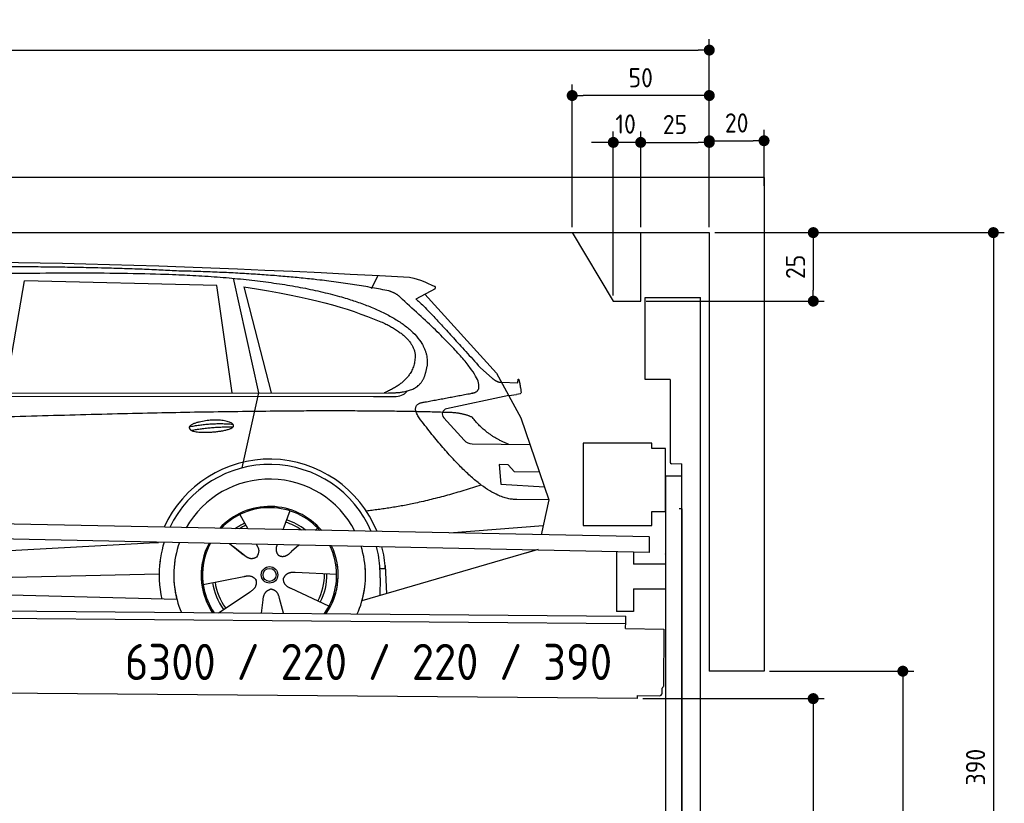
# Model space of a CAD drawing. Header units: millimetres. Extents: x -411 to 6777, y 0 to 7077.
# Tile 6 of 6: x 3183 to 6777, y 4218 to 7077. Entities that reach past the tile are written whole.
import ezdxf

# ---------------------------------------------------------------- set-up
doc = ezdxf.new("R2010")
doc.units = ezdxf.units.MM
doc.layers.add('4', color=3, linetype='Continuous')
for name, color, linetype, lineweight in [('car', 10, 'Continuous', 25), ('Freiraum', 7, 'Continuous', 25), ('Gebäude', 7, 'Continuous', 25), ('Logo', 7, 'Continuous', 25), ('Plattform', 7, 'Continuous', 25), ('Ständer vorne', 7, 'Continuous', 25), ('Tor', 200, 'Continuous', 25)]:
    doc.layers.add(name, color=color, linetype=linetype, lineweight=lineweight)
doc.styles.get("Standard").update_dxf_attribs({"font": 'ISOCP.SHX'})
doc.dimstyles.new('GEN-ISO', dxfattribs={"dimscale": 20, "dimtxt": 3.5, "dimasz": 2, "dimexe": 2, "dimexo": 1, "dimgap": 1.5, "dimtad": 1, "dimdec": 1, "dimlfac": 0.1, "dimdsep": 46, "dimtxsty": 'STANDARD', "dimblk": 'PUNKT', "dimcen": 2, "dimclrd": 256, "dimclre": 256, "dimclrt": 2, "dimadec": 0, "dimazin": 0, "dimtp": 0.1, "dimtm": 0.1, "dimtfac": 0.71, "dimtdec": 1, "dimtmove": 2, "dimatfit": 3, "dimldrblk": 'PUNKT', "dimfxl": 2, "dimtolj": 1, "dimarcsym": 0})

# ---------------------------------------------------------------- blocks, each defined once
blk = doc.blocks.new('PUNKT')
at = {"layer": '4', "color": 0, "linetype": 'ByBlock'}
blk.add_line((-0.5, 0), (-1, 0), dxfattribs=at)
at = {"layer": '4', "color": 0, "linetype": 'ByBlock', "const_width": 0.5}
blk.add_lwpolyline([(-0.25, 0, 1), (0.25, 0, 1)], format="xyb", close=True, dxfattribs=at)
blk = doc.blocks.new('*D68')
at = {"layer": '4', "lineweight": -2, "transparency": 16777216}
for p, q in [((5720, 6300), (6776.9, 6300)), ((6736.9, 6260), (6736.9, 2440)), ((6195.4, 2400), (6776.9, 2400))]:
    blk.add_line(p, q, dxfattribs=at)
at = {"layer": 'Defpoints', "color": 0, "transparency": 16777216}
for p in [(5700, 6300), (6175.4, 2400), (6736.9, 2400)]:
    blk.add_point(p, dxfattribs=at)
at = {"layer": '4', "lineweight": -2, "transparency": 16777216, "xscale": 40, "yscale": 40, "zscale": 40}
for p, rotation in [((6736.9, 6300), 90), ((6736.9, 2400), 270)]:
    blk.add_blockref('PUNKT', p, dxfattribs=dict(at, rotation=rotation))
at = {"layer": '4', "color": 2, "transparency": 16777216, "insert": (6671.9, 4350), "char_height": 70, "attachment_point": 5, "rotation": 90}
blk.add_mtext('390', dxfattribs=at)
blk = doc.blocks.new('*D70')
at = {"layer": '4', "lineweight": -2, "transparency": 16777216}
for p, q in [((5920, 4700), (6446.5, 4700)), ((6406.5, 4660), (6406.5, 2440)), ((6295.4, 2400), (6446.5, 2400))]:
    blk.add_line(p, q, dxfattribs=at)
at = {"layer": 'Defpoints', "color": 0, "transparency": 16777216}
for p in [(5900, 4700), (6275.4, 2400), (6406.5, 2400)]:
    blk.add_point(p, dxfattribs=at)
at = {"layer": '4', "lineweight": -2, "transparency": 16777216, "xscale": 40, "yscale": 40, "zscale": 40}
for p, rotation in [((6406.5, 4700), 90), ((6406.5, 2400), 270)]:
    blk.add_blockref('PUNKT', p, dxfattribs=dict(at, rotation=rotation))
at = {"layer": '4', "color": 2, "transparency": 16777216, "insert": (6341.5, 3550), "char_height": 70, "attachment_point": 5, "rotation": 90}
blk.add_mtext('H2', dxfattribs=at)
blk = doc.blocks.new('*D71')
at = {"layer": '4', "lineweight": -2, "transparency": 16777216}
for p, q in [((200, 6320.9), (200, 7005.8)), ((5700, 6470.9), (5700, 7005.8)), ((240, 6965.8), (5660, 6965.8))]:
    blk.add_line(p, q, dxfattribs=at)
at = {"layer": 'Defpoints', "color": 0, "transparency": 16777216}
for p in [(5700, 6965.8), (5700, 6450.9), (200, 6300.9)]:
    blk.add_point(p, dxfattribs=at)
at = {"layer": '4', "lineweight": -2, "transparency": 16777216, "xscale": 40, "yscale": 40, "zscale": 40, "rotation": 180}
blk.add_blockref('PUNKT', (200, 6965.8), dxfattribs=at)
at = {"layer": '4', "lineweight": -2, "transparency": 16777216, "xscale": 40, "yscale": 40, "zscale": 40}
blk.add_blockref('PUNKT', (5700, 6965.8), dxfattribs=at)
at = {"layer": '4', "color": 2, "transparency": 16777216, "insert": (2950, 7030.8), "char_height": 70, "attachment_point": 5}
blk.add_mtext('550', dxfattribs=at)
blk = doc.blocks.new('*D72')
at = {"layer": '4', "lineweight": -2, "transparency": 16777216}
for p, q in [((5457.5, 4600), (6119.3, 4600)), ((6079.3, 4560), (6079.3, 2440)), ((6099.3, 2400), (6119.3, 2400))]:
    blk.add_line(p, q, dxfattribs=at)
at = {"layer": 'Defpoints', "color": 0, "transparency": 16777216}
for p in [(5437.5, 4600), (6079.3, 2400), (6079.3, 2400)]:
    blk.add_point(p, dxfattribs=at)
at = {"layer": '4', "lineweight": -2, "transparency": 16777216, "xscale": 40, "yscale": 40, "zscale": 40}
for p, rotation in [((6079.3, 4600), 90), ((6079.3, 2400), 270)]:
    blk.add_blockref('PUNKT', p, dxfattribs=dict(at, rotation=rotation))
at = {"layer": '4', "color": 2, "transparency": 16777216, "insert": (6004.7, 3309.2), "char_height": 70, "attachment_point": 5, "rotation": 90}
blk.add_mtext('220', dxfattribs=at)
blk = doc.blocks.new('*D73')
at = {"layer": '4', "lineweight": -2, "transparency": 16777216}
for p, q in [((5449.6, 6320), (5449.6, 6669.1)), ((5700, 6320), (5700, 6669.1)), ((5489.6, 6629.1), (5660, 6629.1))]:
    blk.add_line(p, q, dxfattribs=at)
at = {"layer": 'Defpoints', "color": 0, "transparency": 16777216}
for p in [(5700, 6629.1), (5449.6, 6300), (5700, 6300)]:
    blk.add_point(p, dxfattribs=at)
at = {"layer": '4', "lineweight": -2, "transparency": 16777216, "xscale": 40, "yscale": 40, "zscale": 40, "rotation": 180}
blk.add_blockref('PUNKT', (5449.6, 6629.1), dxfattribs=at)
at = {"layer": '4', "lineweight": -2, "transparency": 16777216, "xscale": 40, "yscale": 40, "zscale": 40}
blk.add_blockref('PUNKT', (5700, 6629.1), dxfattribs=at)
at = {"layer": '4', "color": 2, "transparency": 16777216, "insert": (5574.8, 6694.2), "char_height": 70, "attachment_point": 5}
blk.add_mtext('25', dxfattribs=at)
blk = doc.blocks.new('*D74')
at = {"layer": '4', "lineweight": -2, "transparency": 16777216}
for p, q in [((5199.6, 6320), (5199.6, 6840.1)), ((5700, 6320), (5700, 6840.1)), ((5660, 6800.1), (5239.6, 6800.1))]:
    blk.add_line(p, q, dxfattribs=at)
at = {"layer": 'Defpoints', "color": 0, "transparency": 16777216}
for p in [(5199.6, 6800.1), (5199.6, 6300), (5700, 6300)]:
    blk.add_point(p, dxfattribs=at)
at = {"layer": '4', "lineweight": -2, "transparency": 16777216, "xscale": 40, "yscale": 40, "zscale": 40, "rotation": 180}
blk.add_blockref('PUNKT', (5199.6, 6800.1), dxfattribs=at)
at = {"layer": '4', "lineweight": -2, "transparency": 16777216, "xscale": 40, "yscale": 40, "zscale": 40}
blk.add_blockref('PUNKT', (5700, 6800.1), dxfattribs=at)
at = {"layer": '4', "color": 2, "transparency": 16777216, "insert": (5449.8, 6865.1), "char_height": 70, "attachment_point": 5}
blk.add_mtext('50', dxfattribs=at)
blk = doc.blocks.new('*D75')
at = {"layer": '4', "lineweight": -2, "transparency": 16777216}
for p, q in [((5720, 6300), (6119.6, 6300)), ((6079.6, 6260), (6079.6, 6090)), ((5469.6, 6050), (6119.6, 6050))]:
    blk.add_line(p, q, dxfattribs=at)
at = {"layer": 'Defpoints', "color": 0, "transparency": 16777216}
for p in [(5700, 6300), (5449.6, 6050), (6079.6, 6050)]:
    blk.add_point(p, dxfattribs=at)
at = {"layer": '4', "lineweight": -2, "transparency": 16777216, "xscale": 40, "yscale": 40, "zscale": 40}
for p, rotation in [((6079.6, 6300), 90), ((6079.6, 6050), 270)]:
    blk.add_blockref('PUNKT', p, dxfattribs=dict(at, rotation=rotation))
at = {"layer": '4', "color": 2, "transparency": 16777216, "insert": (6014.6, 6175), "char_height": 70, "attachment_point": 5, "rotation": 90}
blk.add_mtext('25', dxfattribs=at)
blk = doc.blocks.new('*D76')
at = {"layer": '4', "lineweight": -2, "transparency": 16777216}
for p, q in [((5349.6, 6070), (5349.6, 6669.1)), ((5449.6, 6320), (5449.6, 6669.1)), ((5309.6, 6629.1), (5269.6, 6629.1)), ((5449.6, 6629.1), (5349.6, 6629.1)), ((5489.6, 6629.1), (5529.6, 6629.1))]:
    blk.add_line(p, q, dxfattribs=at)
at = {"layer": 'Defpoints', "color": 0, "transparency": 16777216}
for p in [(5349.6, 6629.1), (5449.6, 6300), (5349.6, 6050)]:
    blk.add_point(p, dxfattribs=at)
at = {"layer": '4', "lineweight": -2, "transparency": 16777216, "xscale": 40, "yscale": 40, "zscale": 40}
blk.add_blockref('PUNKT', (5349.6, 6629.1), dxfattribs=at)
at = {"layer": '4', "lineweight": -2, "transparency": 16777216, "xscale": 40, "yscale": 40, "zscale": 40, "rotation": 180}
blk.add_blockref('PUNKT', (5449.6, 6629.1), dxfattribs=at)
at = {"layer": '4', "color": 2, "transparency": 16777216, "insert": (5394.7, 6696.1), "char_height": 70, "attachment_point": 5}
blk.add_mtext('10', dxfattribs=at)
blk = doc.blocks.new('Car')
at = {"layer": 'car'}
for p, q in [((4411.4, 6136.7), (4435.2, 6184.2)), ((3077.2, 5743.1), (3144.3, 6152.9)), ((3846, 6143), (3144.3, 6152.9)), ((3906.1, 6169.4), (4002.7, 5752.1)), ((3905.5, 5751.1), (3846, 6143)), ((3945.6, 6138.8), (4048.7, 5752.5)), ((4642.9, 6138.1), (4572.8, 6098.9)), ((4606, 6117.5), (4870.4, 5831.6)), ((4810.1, 5852.6), (4855.7, 5812.8)), ((4870.4, 5831.6), (4961, 5669.4)), ((4888.3, 5799.6), (4948.5, 5797.5)), ((1825.3, 5731), (4477.1, 5756.6)), ((4002.7, 5752.1), (3944.3, 5477.8)), ((4915.7, 5750.5), (4689.3, 5700.6)), ((4915.7, 5750.5), (4943.4, 5754.5)), ((1778.4, 5721.6), (4421.7, 5742.7)), ((4421.7, 5742.7), (4504.6, 5744.1)), ((4678.9, 5667.4), (4754, 5586.2)), ((4961, 5669.4), (5065.4, 5371.8)), ((4783.2, 5573.4), (4995, 5572.6)), ((4915.7, 5498.5), (4883.1, 5498.5)), ((4883.1, 5498.5), (4889.9, 5427)), ((4939.5, 5472.7), (4915.7, 5498.5)), ((5030, 5472.7), (4939.5, 5472.7)), ((4889.9, 5427), (5049, 5418.5)), ((5065.4, 5371.8), (4948.5, 5372.2)), ((5065.4, 5371.8), (5038.8, 5243.8)), ((4120.4, 5322.9), (4095.5, 5254)), ((3938.3, 5307.5), (3967.8, 5255.4)), ((3966.5, 5257.8), (3967.8, 5255.4)), ((4222.5, 5261.2), (4214.8, 5252.7)), ((4702.8, 5247.5), (5045.9, 5278.3)), ((1740.7, 5081.9), (3609.7, 5201.1)), ((3609.7, 5201.1), (3642.2, 5203.2)), ((3901.5, 5201.6), (3953.1, 5161.5)), ((3916, 5190.6), (3962.5, 5154.4)), ((3998.8, 5200.5), (4005, 5189.5)), ((4075.9, 5199.5), (4072.2, 5189.2)), ((4154.7, 5198.6), (4128, 5174.6)), ((5022.8, 5188.4), (4386.8, 4997)), ((5027.5, 5189.8), (4983.8, 5176.6)), ((4470.7, 5115.1), (4451.5, 5113.9)), ((4470, 5127.1), (4476.6, 5024)), ((1760.5, 5030), (3645.9, 5088.6)), ((3806.3, 5051.5), (3954.7, 5081.8)), ((4293.5, 5092.7), (4142.1, 5097.6)), ((4452.3, 5081.4), (4451.2, 5016.4)), ((1662, 5031.6), (3711, 4997)), ((4266.3, 4976.5), (4128.4, 5039.2)), ((3863.5, 4948.9), (3978, 5026.5)), ((4020.6, 4949), (4026.1, 4997.4)), ((4101.3, 4949), (4085.9, 5002.4))]:
    blk.add_line(p, q, dxfattribs=at)
for radius in [30.1, 23.6]:
    blk.add_circle((4048.5, 5088.7), radius, dxfattribs=at)
for centre, radius, start, end in [((4693.6, 5681), 20, 102.4358, 222.7473), ((4783.4, 5613.4), 40, 222.7473, 269.7861), ((4048.9, 5088.2), 422.7, 22.5487, 156.2143), ((4048.9, 5088.2), 403.4, 23.7263, 155.0367), ((4048.9, 5088.2), 350, 27.7494, 151.0136), ((4048.9, 5088.2), 250, 41.078, 137.685), ((4048.5, 5088.7), 245, 41.9641, 136.7989), ((4048.5, 5088.7), 209.6, 51.6404, 73.3995), ((4048.5, 5088.7), 209.6, 116.262, 127.1225), ((4048.5, 5088.7), 200.6, 116.1152, 123.6695), ((4048.5, 5088.7), 200.6, 55.0934, 73.5463), ((4048.9, 5088.2), 422.7, 164.0109, 164.2126), ((4048.9, 5088.2), 403.4, 163.2593, 179.9464), ((4048.9, 5088.2), 350, 160.7243, 195.1055), ((4048.9, 5088.2), 250, 152.8016, 213.8648), ((4048.5, 5088.7), 245, 152.3519, 188.7348), ((4048.9, 5088.2), 250, 326.1848, 25.8498), ((4048.9, 5088.2), 250, 326.1848, 25.8498), ((4048.5, 5088.7), 245, 0.9266, 26.2995), ((4048.9, 5088.2), 350, 344.8945, 17.9271), ((4048.9, 5088.2), 403.4, 3.6504, 15.3921), ((4048.9, 5088.2), 422.7, 3.6504, 14.6404), ((4048.9, 5088.2), 403.4, 173.0827, 193.1146), ((4048.9, 5088.2), 350, 172.1254, 203.4635), ((4048.9, 5088.2), 250, 169.2195, 213.8648), ((4048.5, 5088.7), 245, 169.1336, 214.8006), ((4048.5, 5088.7), 245, 325.2489, 9.5178), ((4048.9, 5088.2), 250, 326.1848, 9.4319), ((4048.9, 5088.2), 350, 336.586, 6.526), ((4048.9, 5088.2), 403.4, 359.0315, 5.5686), ((4048.9, 5088.2), 422.7, 3.6504, 3.7403), ((4048.5, 5088.7), 200.6, 332.1152, 1.5463), ((4048.5, 5088.7), 209.6, 332.262, 1.3995), ((4048.5, 5088.7), 209.6, 188.262, 217.3995), ((4048.5, 5088.7), 200.6, 188.1152, 217.5463)]:
    blk.add_arc(centre, radius, start, end, dxfattribs=at)
for points, degree in [([(2204.2, 6172.9), (2491.2, 6237.1), (3376.3, 6231.9), (4548.8, 6179.4)], 3), ([(3698.9, 6194.3), (3350.5, 6210.5), (2734.7, 6200.1)], 2), ([(4474.5, 6128.3), (4173.3, 6188.2), (3698.9, 6194.3)], 2), ([(4548.8, 6179.4), (4595.7, 6170.4), (4604.6, 6162.2), (4642.1, 6146.7)], 3), ([(4642.9, 6138.1), (4644.5, 6139.7), (4645.2, 6142.8), (4644.6, 6145.6), (4642.1, 6146.7)], 4), ([(3945.6, 6138.8), (4200, 6102.2), (4313.5, 6067.5), (4446.8, 6016.1)], 3), ([(4524.2, 6097.9), (4506.1, 6119.6), (4474.5, 6128.3)], 2), ([(4789, 5760), (4878.2, 5788.8), (4524.2, 6097.9)], 2), ([(4572.8, 6098.9), (4580.6, 6103.3), (4810.1, 5852.6)], 2), ([(4446.8, 6016.1), (4561.4, 5965.1), (4572.2, 5900.1)], 2), ([(4572.2, 5900.1), (4577.8, 5805.6), (4460.5, 5756.5)], 2), ([(4477.1, 5756.6), (4527.2, 5757.1), (4600.2, 5762.5), (4607.9, 5809.3), (4616.2, 5852.6)], 4), ([(4855.7, 5812.8), (4864, 5805.6), (4877.3, 5798), (4886.4, 5798), (4888.3, 5799.6)], 4), ([(4948.5, 5797.5), (4949.7, 5836.4), (4961, 5762.2)], 2), ([(4504.6, 5744.1), (4523.8, 5744.9), (4538.6, 5754), (4545.8, 5764.3)], 3), ([(4575.8, 5777.2), (4575.8, 5777.2), (4575.9, 5777.3), (4576, 5777.3)], 3), ([(4961, 5762.2), (4961.3, 5758.5), (4955.8, 5756.7), (4943.4, 5754.5)], 3), ([(4594.9, 5659.2), (4550.5, 5717.5), (4610.4, 5724.7)], 2), ([(4696.4, 5686.9), (3819.8, 5707.3), (1387.8, 5572.9)], 2), ([(4784.3, 5669.4), (4746.9, 5687.4), (4696.4, 5686.9)], 2), ([(4948.5, 5372.2), (4822.8, 5364), (4594.9, 5659.2)], 2), ([(4915.7, 5572.9), (4830.1, 5608), (4784.3, 5669.4)], 2), ([(3751, 5626.2), (3826.4, 5643.1), (3910, 5637.3)], 2), ([(3758.2, 5613.4), (3832.2, 5628), (3910.1, 5627.2)], 2), ([(4816.6, 5423.5), (4591.9, 5346.1), (4399.1, 5324.9)], 2), ([(3953.4, 5161.5), (3976.9, 5139.8), (4000.1, 5153.3)], 2), ([(3954.7, 5081.8), (3985.4, 5090.8), (4000.1, 5068.4)], 2), ([(3978, 5026.5), (4005.9, 5042.1), (4000.1, 5068.4)], 2), ([(4128.4, 5039.2), (4098.3, 5050), (4099.6, 5076.8)], 2), ([(4142.1, 5097.6), (4110.4, 5101.4), (4099.6, 5076.8)], 2), ([(4026.1, 4997.4), (4027, 5029.3), (4052.9, 5036.5)], 2), ([(4085.9, 5002.4), (4079.6, 5033.8), (4052.9, 5036.5)], 2)]:
    blk.add_open_spline(points, degree=degree, dxfattribs=at)
for points, degree, knots in [([(2373.9, 6160.7), (2400.4, 6163), (2539.8, 6166.1), (3561, 6195.6), (4181.3, 6194.8), (4638.3, 6026.4), (4616.2, 5852.6)], 4, [0.0821318, 0.0821318, 0.0821318, 0.0821318, 0.0821318, 0.258851, 0.508851, 1, 1, 1, 1, 1]), ([(4610.4, 5724.7), (4777.1, 5757.3), (4779.9, 5757.9), (4788.2, 5759.8), (4789, 5760)], 1, [0.1611508, 0.1611508, 1, 1.0196119, 1.078724, 1.0847856, 1.0847856]), ([(3758.2, 5613.4), (3734.6, 5629.7), (3780, 5645.5), (3862.7, 5665.6), (3955.7, 5632.6), (3893.7, 5608.8), (3784.6, 5601.6), (3763.1, 5610.4), (3758.2, 5613.4)], 5, [0, 0, 0, 0, 0, 0, 0.300106, 0.500106, 0.700106, 1, 1, 1, 1, 1, 1]), ([(4005, 5189.5), (4006.7, 5185.4), (4007.7, 5181.4), (4008, 5177.6), (4008.8, 5169), (4006.1, 5160.9), (4000.1, 5153.3)], 3, [0.2167758, 0.2167758, 0.2167758, 0.2167758, 0.4600873, 0.4600873, 0.4600873, 1, 1, 1, 1]), ([(4072.2, 5189.2), (4071.7, 5186.1), (4071.5, 5183), (4071.5, 5180.1), (4071.9, 5177.3), (4072.7, 5171.5), (4074.8, 5166.2), (4078.4, 5161.7), (4083.3, 5158.7)], 4, [0.3191838, 0.3191838, 0.3191838, 0.3191838, 0.3191838, 0.5438253, 0.5438253, 0.5438253, 0.5438253, 1, 1, 1, 1, 1]), ([(4128, 5174.6), (4128, 5174.6), (4128, 5174.6), (4128, 5174.6), (4128, 5174.6), (4119, 5164.7), (4108.4, 5154.7), (4094.1, 5152.2), (4083.3, 5158.7)], 4, [-0.000003, -0.000003, -0.000003, -0.000003, -0.000003, 0, 0, 0, 0, 1, 1, 1, 1, 1])]:
    blk.add_open_spline(points, degree=degree, knots=knots, dxfattribs=at)
blk = doc.blocks.new('*D82')
at = {"layer": '4', "lineweight": -2, "transparency": 16777216}
for p, q in [((5700, 6320), (5700, 6675.1)), ((5900, 6470.8), (5900, 6675.1)), ((5740, 6635.1), (5860, 6635.1))]:
    blk.add_line(p, q, dxfattribs=at)
at = {"layer": 'Defpoints', "color": 0, "transparency": 16777216}
for p in [(5900, 6635.1), (5900, 6450.8), (5700, 6300)]:
    blk.add_point(p, dxfattribs=at)
at = {"layer": '4', "lineweight": -2, "transparency": 16777216, "xscale": 40, "yscale": 40, "zscale": 40, "rotation": 180}
blk.add_blockref('PUNKT', (5700, 6635.1), dxfattribs=at)
at = {"layer": '4', "lineweight": -2, "transparency": 16777216, "xscale": 40, "yscale": 40, "zscale": 40}
blk.add_blockref('PUNKT', (5900, 6635.1), dxfattribs=at)
at = {"layer": '4', "color": 2, "transparency": 16777216, "insert": (5800, 6700.1), "char_height": 70, "attachment_point": 5}
blk.add_mtext('20', dxfattribs=at)
blk = doc.blocks.new('Plattform OG 6200 550')
at = {"layer": 'Plattform'}
for p, q in [((5482.3, 5189.6), (348.5, 5292)), ((5481.2, 5133.6), (347.5, 5241)), ((5481.2, 5133.6), (5482.3, 5189.5)), ((5361.5, 5136.1), (5361.5, 4918.3)), ((5423.5, 5134.7), (5423.5, 5090.8)), ((5539.9, 5090.8), (5423.5, 5090.8)), ((5423.5, 5000.8), (5423.5, 4918.3)), ((5423.5, 5000.8), (5539.9, 5000.8)), ((440.2, 4943.6), (5395, 4900.4)), ((446, 4916.5), (5394.8, 4873.4)), ((5423.5, 4918.3), (5361.5, 4918.3)), ((5394.9, 4880.2), (5395, 4895.2)), ((5395, 4895.2), (5395, 4900.4)), ((5394.7, 4856.2), (5394.9, 4880.2)), ((5394.7, 4856.2), (5534.1, 4853)), ((5534.1, 4853), (5532.3, 4644)), ((5437.5, 4600), (372.6, 4644.2)), ((5527.6, 4620.1), (5527.8, 4638.2)), ((5437.5, 4600), (5437.5, 4610.8)), ((5437.5, 4610.8), (5517.5, 4610.1))]:
    blk.add_line(p, q, dxfattribs=at)
for centre, radius, start, end in [((5526.2, 4644.1), 6.08, 284.5689, 358.9086), ((5517.6, 4620.1), 10, 269.5, 359.5)]:
    blk.add_arc(centre, radius, start, end, dxfattribs=at)
blk = doc.blocks.new('Ständer vorne ab 340')
at = {"layer": 'Ständer vorne'}
for p, q in [((5240, 5532), (5240, 5232)), ((5490, 5532), (5240, 5532)), ((5490, 5512), (5490, 5532)), ((5540, 5512), (5490, 5512)), ((5540, 5282), (5540, 5512)), ((5540.2, 5412), (5539.8, 5412)), ((5540, 5412), (5540, 2400)), ((5600, 5412), (5540, 5412)), ((5600, 2398.7), (5600, 5412)), ((5490, 5232), (5490, 5282)), ((5490, 5282), (5540, 5282)), ((5240, 5232), (5490, 5232)), ((5540, 5127.4), (5540, 5128.4)), ((5511.2, 2395), (5511.2, 2387)), ((5595.1, 2395), (5511.2, 2395)), ((5511.2, 2387), (5600, 2387)), ((5600, 2387), (5600, 2390))]:
    blk.add_line(p, q, dxfattribs=at)
blk = doc.blocks.new('Tor ab 370 Gebäude')
at = {"layer": 'Tor'}
for p, q in [((5465.6, 5764.5), (5465.6, 6063)), ((5465.6, 6063), (5668, 6063)), ((5668, 2387), (5668, 6063)), ((5557, 5764.5), (5465.6, 5764.5)), ((5557, 5764.5), (5557, 5463)), ((5562, 5457.1), (5600, 5457)), ((5600, 5292), (5600, 5457)), ((5600, 5292), (5590, 5292)), ((5600, 5292), (5600, 2387)), ((5600, 2387), (5600, 5292)), ((5668, 2387), (5600, 2387))]:
    blk.add_line(p, q, dxfattribs=at)
blk.add_arc((5563, 5463), 6, 180, 260.4059, dxfattribs=at)
blk = doc.blocks.new('Gebäude_390_GT220')
for p, q in [((13637.8, 6363), (7737.8, 6363)), ((13637.8, 6363), (13637.8, 4562.5)), ((7937.8, 6162.5), (13437.8, 6162.5)), ((13437.8, 6162.5), (13437.8, 4562.5)), ((13637.8, 4562.5), (13437.8, 4562.5))]:
    blk.add_line(p, q)
at = {"layer": 'Freiraum'}
blk.add_lwpolyline([(12937.5, 6162.5), (13087.5, 5912.5), (13187.5, 5912.5), (13187.5, 6162.5)], dxfattribs=at)

msp = doc.modelspace()

# ---------------------------------------------------------------- block references
at = {"layer": 'car', "rotation": 359.4752422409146}
msp.add_blockref('Car', (0, 0), dxfattribs=at)
at = {"layer": 'Gebäude'}
msp.add_blockref('Gebäude_390_GT220', (-7737.85, 137.54), dxfattribs=at)
at = {"layer": 'Plattform'}
msp.add_blockref('Plattform OG 6200 550', (0, 0), dxfattribs=at)
at = {"layer": 'Ständer vorne'}
msp.add_blockref('Ständer vorne ab 340', (0, 0), dxfattribs=at)
at = {"layer": 'Tor', "linetype": 'ByBlock'}
msp.add_blockref('Tor ab 370 Gebäude', (0, 0), dxfattribs=at)

# ---------------------------------------------------------------- texts
at = {"layer": 'Logo'}
msp.add_text('6300 / 220 / 220 / 390', height=132, dxfattribs=at).set_placement((3566.7, 4667.71))

# ---------------------------------------------------------------- dimensions: what is measured, and where the dimension line sits
at = {"layer": '4'}
for base, p1, p2, override, picture, middle in [((5700, 6965.8), (200, 6300.88), (5700, 6450.88), {"dimtdec": 3, "dimtolj": 0}, '*D71', (2950, 7030.8)), ((5199.64, 6800.12), (5700, 6300), (5199.64, 6300), {"dimtdec": 3, "dimtolj": 0}, '*D74', (5449.82, 6865.12)), ((5700, 6629.15), (5449.63, 6300), (5700, 6300), {"dimtdec": 3, "dimtolj": 0}, '*D73', (5574.82, 6694.16)), ((5900, 6635.09), (5700, 6300), (5900, 6450.82), {"dimtol": 0, "dimlim": 0, "dimtp": 0.1, "dimtm": 0.1, "dimtfac": 0.71, "dimtdec": 3, "dimtolj": 0, "dimtzin": 8}, '*D82', (5800, 6700.1))]:
    dim = msp.add_linear_dim(base=base, p1=p1, p2=p2, dimstyle='GEN-ISO', override=override, dxfattribs=at)
    dim.commit()
    dim.dimension.update_dxf_attribs({"geometry": picture, "text_midpoint": middle})
dim = msp.add_linear_dim(base=(5349.64, 6629.15), p1=(5449.63, 6300), p2=(5349.64, 6050), dimstyle='GEN-ISO', override={"dimtdec": 3, "dimtolj": 0}, dxfattribs=at)
dim.commit()
dim.dimension.update_dxf_attribs({"geometry": '*D76', "text_midpoint": (5394.75, 6696.13), "dimtype": 160})
for base, p2, override, picture, middle in [((6079.62, 6050), (5449.64, 6050), {"dimtdec": 3, "dimtolj": 0}, '*D75', (6014.61, 6175)), ((6736.86, 2400), (6175.45, 2400), {"dimdec": 0, "dimtdec": 3, "dimtolj": 0}, '*D68', (6671.86, 4350))]:
    dim = msp.add_linear_dim(base=base, p1=(5700, 6300), p2=p2, angle=90, dimstyle='GEN-ISO', override=override, dxfattribs=at)
    dim.commit()
    dim.dimension.update_dxf_attribs({"geometry": picture, "text_midpoint": middle})
dim = msp.add_linear_dim(base=(6406.55, 2400), p1=(5900, 4700), p2=(6275.45, 2400), angle=90, text='H2', dimstyle='GEN-ISO', override={"dimdec": 0, "dimtdec": 3, "dimtolj": 0}, dxfattribs=at)
dim.commit()
dim.dimension.update_dxf_attribs({"geometry": '*D70', "text_midpoint": (6341.54, 3550)})
dim = msp.add_linear_dim(base=(6079.31, 2400), p1=(5437.5, 4599.97), p2=(6079.31, 2400), angle=90, dimstyle='GEN-ISO', override={"dimtdec": 3, "dimtolj": 0}, dxfattribs=at)
dim.commit()
dim.dimension.update_dxf_attribs({"geometry": '*D72', "text_midpoint": (6004.71, 3309.23), "dimtype": 160})

doc.saveas('drawing.dxf')
